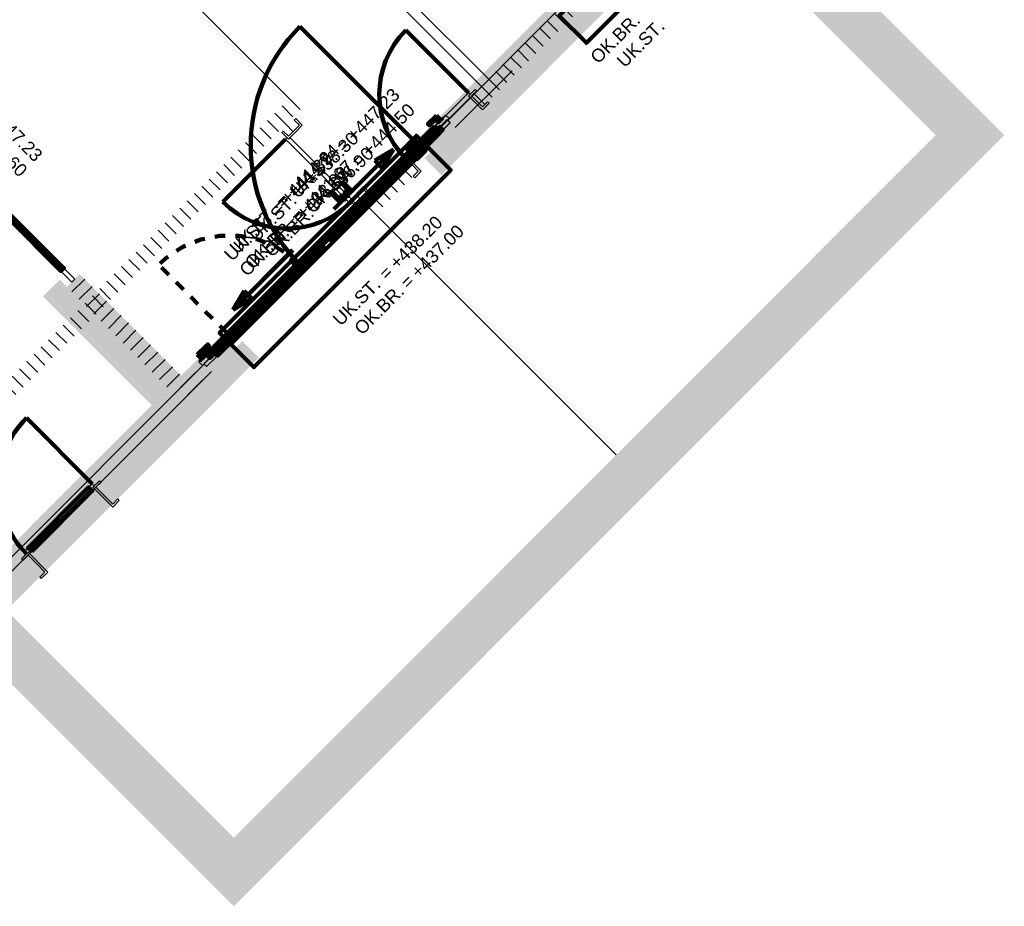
# Model space of a CAD drawing. Header units: metres. Extents: x 2695833.6 to 2695883.3, y 1261007.3 to 1261025.8.
# Tile 9 of 13: x 2695852.6 to 2695862.2, y 1261007.3 to 1261015.9. Entities that reach past the tile are written whole.
import ezdxf

# ---------------------------------------------------------------- set-up
doc = ezdxf.new("R2010")
doc.units = ezdxf.units.M
doc.linetypes.add('AUSGEZOGEN', pattern=[0])
doc.linetypes.add('VERDECKT2_S2', pattern=[0.09, 0.05, -0.04])
for name, color, linetype in [('_3505', 7, 'Continuous'), ('_3807', 7, 'Continuous'), ('_3808', 7, 'Continuous'), ('_3882', 7, 'Continuous')]:
    doc.layers.add(name, color=color, linetype=linetype)
for name, color, linetype, lineweight in [('Daemmung', 7, 'AUSGEZOGEN', 35), ('Text Waende', 7, 'AUSGEZOGEN', 18), ('Tuerhoehen OK UK', 7, 'AUSGEZOGEN', 18), ('Wand Beton bewehrt', 7, 'AUSGEZOGEN', 50), ('Wand Mauerwerk tragend', 7, 'AUSGEZOGEN', 50)]:
    doc.layers.add(name, color=color, linetype=linetype, lineweight=lineweight)
doc.styles.add('ARIAL', font='arial.ttf')
pattern_1 = [(135, (2695855, 1261000), (-0.1414214, -0.1414214), []), (135, (2695854.92929, 1260999.92929), (-0.1414214, -0.1414214), [])]
pattern_2 = [(45, (2695855, 1261000), (-0.1414214, 0.1414214), []), (45, (2695854.92929, 1261000.07071), (-0.1414214, 0.1414214), [])]

msp = doc.modelspace()

# ---------------------------------------------------------------- hatches: boundary and pattern name
at = {"layer": 'Daemmung', "lineweight": 18, "transparency": 33554687}
for points in [[(2695862.1866, 1261014.8036), (2695851.2261, 1261025.7563), (2695851.0706, 1261025.6007), (2695862.031, 1261014.6479)], [(2695843.7617, 1261018.2866), (2695854.7221, 1261007.3339), (2695854.8777, 1261007.4895), (2695843.9172, 1261018.4422)], [(2695856.7314, 1261014.4163), (2695859.6224, 1261017.3093), (2695859.4597, 1261017.4719), (2695856.5687, 1261014.5788)], [(2695856.9576, 1261014.6426), (2695859.6224, 1261017.3093), (2695859.4597, 1261017.4719), (2695856.7949, 1261014.8052)], [(2695856.9576, 1261014.6426), (2695858.1451, 1261015.831), (2695857.9824, 1261015.9935), (2695856.7949, 1261014.8052)], [(2695856.9576, 1261014.6426), (2695858.1451, 1261015.831), (2695857.9824, 1261015.9935), (2695856.7949, 1261014.8052)], [(2695854.8777, 1261007.4895), (2695862.031, 1261014.6479), (2695861.8754, 1261014.8034), (2695854.722, 1261007.645)], [(2695854.2148, 1261012.2233), (2695853.0335, 1261013.4038), (2695852.871, 1261013.2411), (2695854.0523, 1261012.0606)], [(2695852.3559, 1261010.0377), (2695854.9642, 1261012.6479), (2695854.8015, 1261012.8104), (2695852.1932, 1261010.2003)], [(2695852.3559, 1261010.0377), (2695854.738, 1261012.4215), (2695854.5753, 1261012.5841), (2695852.1932, 1261010.2003)], [(2695852.3559, 1261010.0377), (2695854.738, 1261012.4215), (2695854.5753, 1261012.5841), (2695852.1932, 1261010.2003)], [(2695854.2149, 1261011.8981), (2695854.738, 1261012.4215), (2695854.5753, 1261012.5841), (2695854.0523, 1261012.0606)], [(2695853.3843, 1261011.3922), (2695853.547, 1261011.2296), (2695854.2149, 1261011.8981), (2695854.0523, 1261012.0606)], [(2695852.1933, 1261009.875), (2695852.8896, 1261010.5718), (2695852.7269, 1261010.7344), (2695852.0306, 1261010.0376)]]:
    msp.add_hatch(color=191, dxfattribs=at).paths.add_polyline_path(points)
at = {"layer": 'Wand Beton bewehrt', "lineweight": 18, "true_color": 0xb0e6b0, "transparency": 33554687}
for points in [[(2695861.6986, 1261014.9802), (2695851.2262, 1261025.4452), (2695851.0495, 1261025.2683), (2695861.5219, 1261014.8033)], [(2695844.2496, 1261018.11), (2695854.722, 1261007.645), (2695854.8987, 1261007.8218), (2695844.4263, 1261018.2869)], [(2695856.6394, 1261014.6496), (2695859.2971, 1261017.3092), (2695859.1698, 1261017.4365), (2695856.512, 1261014.7768)], [(2695856.8655, 1261014.8759), (2695859.2971, 1261017.3092), (2695859.1698, 1261017.4365), (2695856.7382, 1261015.0032)], [(2695854.8987, 1261007.8218), (2695861.8754, 1261014.8034), (2695861.6986, 1261014.9802), (2695854.7219, 1261007.9986)], [(2695854.7308, 1261012.7397), (2695854.6035, 1261012.8669), (2695852.0659, 1261010.3275), (2695852.1932, 1261010.2003)], [(2695854.5046, 1261012.5134), (2695854.3773, 1261012.6406), (2695852.0659, 1261010.3275), (2695852.1932, 1261010.2003)]]:
    msp.add_hatch(color=9, dxfattribs=at).paths.add_polyline_path(points)
at = {"layer": 'Wand Mauerwerk tragend', "lineweight": 18, "transparency": 33554687}
h = msp.add_hatch(dxfattribs=at)
h.set_pattern_fill('SCHRAFFUR_2', color=256, scale=0.05, style=0, pattern_type=2)
h.set_pattern_definition(pattern_1)
h.paths.add_polyline_path([(2695857.1306, 1261015.0775), (2695859.1876, 1261017.136), (2695859.0815, 1261017.242), (2695857.0245, 1261015.1836)], flags=0)
h = msp.add_hatch(dxfattribs=at)
h.set_pattern_fill('SCHRAFFUR_2', color=256, scale=0.05, style=0, pattern_type=2)
h.set_pattern_definition(pattern_1)
h.paths.add_polyline_path([(2695857.2154, 1261015.3746), (2695855.6451, 1261016.9438), (2695855.539, 1261016.8377), (2695857.1094, 1261015.2685)], flags=0)
h = msp.add_hatch(dxfattribs=at)
h.set_pattern_fill('SCHRAFFUR_2', color=256, scale=0.05, style=0, pattern_type=2)
h.set_pattern_definition(pattern_1)
h.paths.add_polyline_path([(2695855.2993, 1261014.985), (2695855.4053, 1261015.0911), (2695854.0825, 1261016.4129), (2695853.9765, 1261016.3068)], flags=0)
at = {"layer": 'Wand Mauerwerk tragend', "lineweight": 18, "true_color": 0xf5be96, "transparency": 33554687}
for points in [[(2695857.9117, 1261015.9228), (2695857.7879, 1261016.0465), (2695856.7418, 1261014.9996), (2695856.8655, 1261014.8759)], [(2695856.8655, 1261014.8759), (2695857.9117, 1261015.9228), (2695857.7879, 1261016.0465), (2695856.7418, 1261014.9996)], [(2695854.3385, 1261012.3471), (2695853.228, 1261013.4569), (2695853.1043, 1261013.3331), (2695854.2148, 1261012.2233)], [(2695852.1932, 1261010.2003), (2695854.5046, 1261012.5134), (2695854.3809, 1261012.6371), (2695852.0694, 1261010.324)], [(2695854.3385, 1261012.3471), (2695854.5046, 1261012.5134), (2695854.3809, 1261012.6371), (2695854.2147, 1261012.4708)]]:
    msp.add_hatch(color=31, dxfattribs=at).paths.add_polyline_path(points)
at = {"layer": 'Wand Mauerwerk tragend', "lineweight": 18, "transparency": 33554687}
h = msp.add_hatch(dxfattribs=at)
h.set_pattern_fill('SCHRAFFUR_1', color=256, scale=0.05, style=0, pattern_type=2)
h.set_pattern_definition(pattern_2)
h.paths.add_polyline_path([(2695857.9117, 1261015.9228), (2695857.7879, 1261016.0465), (2695856.7418, 1261014.9996), (2695856.8655, 1261014.8759)], flags=0)
h = msp.add_hatch(dxfattribs=at)
h.set_pattern_fill('SCHRAFFUR_1', color=256, scale=0.05, style=0, pattern_type=2)
h.set_pattern_definition(pattern_2)
h.paths.add_polyline_path([(2695856.8655, 1261014.8759), (2695857.9117, 1261015.9228), (2695857.7879, 1261016.0465), (2695856.7418, 1261014.9996)], flags=0)
h = msp.add_hatch(dxfattribs=at)
h.set_pattern_fill('SCHRAFFUR_2', color=256, scale=0.05, style=0, pattern_type=2)
h.set_pattern_definition(pattern_1)
h.paths.add_polyline_path([(2695851.5176, 1261011.2006), (2695855.2993, 1261014.985), (2695855.1932, 1261015.091), (2695851.4115, 1261011.3066)], flags=0)
h = msp.add_hatch(dxfattribs=at)
h.set_pattern_fill('SCHRAFFUR_2', color=256, scale=0.05, style=0, pattern_type=2)
h.set_pattern_definition(pattern_1)
h.paths.add_polyline_path([(2695855.1791, 1261014.8647), (2695855.2498, 1261014.794), (2695855.3559, 1261014.9001), (2695855.2851, 1261014.9708)], flags=0)
h = msp.add_hatch(dxfattribs=at)
h.set_pattern_fill('SCHRAFFUR_2', color=256, scale=0.05, style=0, pattern_type=2)
h.set_pattern_definition(pattern_1)
h.paths.add_polyline_path([(2695856.1552, 1261014.1014), (2695856.5086, 1261014.4551), (2695856.4025, 1261014.5611), (2695856.0491, 1261014.2074)], flags=0)
h = msp.add_hatch(dxfattribs=at)
h.set_pattern_fill('SCHRAFFUR_2', color=256, scale=0.05, style=0, pattern_type=2)
h.set_pattern_definition(pattern_1)
h.paths.add_polyline_path([(2695855.8723, 1261014.172), (2695858.3834, 1261011.6627), (2695858.4895, 1261011.7688), (2695855.9783, 1261014.2781)], flags=0)
h = msp.add_hatch(dxfattribs=at)
h.set_pattern_fill('SCHRAFFUR_1', color=256, scale=0.05, style=0, pattern_type=2)
h.set_pattern_definition(pattern_2)
h.paths.add_polyline_path([(2695854.3385, 1261012.3471), (2695853.228, 1261013.4569), (2695853.1043, 1261013.3331), (2695854.2148, 1261012.2233)], flags=0)
h = msp.add_hatch(dxfattribs=at)
h.set_pattern_fill('SCHRAFFUR_1', color=256, scale=0.05, style=0, pattern_type=2)
h.set_pattern_definition(pattern_2)
h.paths.add_polyline_path([(2695852.1932, 1261010.2003), (2695854.5046, 1261012.5134), (2695854.3809, 1261012.6371), (2695852.0694, 1261010.324)], flags=0)
h = msp.add_hatch(dxfattribs=at)
h.set_pattern_fill('SCHRAFFUR_1', color=256, scale=0.05, style=0, pattern_type=2)
h.set_pattern_definition(pattern_2)
h.paths.add_polyline_path([(2695854.3385, 1261012.3471), (2695854.5046, 1261012.5134), (2695854.3809, 1261012.6371), (2695854.2147, 1261012.4708)], flags=0)

# ---------------------------------------------------------------- linework, layer by layer
at = {"layer": '_3505', "color": 7, "linetype": 'AUSGEZOGEN', "lineweight": 100, "transparency": 33554687}
for p, q in [((2695856.4944, 1261014.7238), (2695855.3616, 1261015.8557)), ((2695856.9962, 1261015.2118), (2695856.3879, 1261015.8197)), ((2695855.2216, 1261014.7657), (2695854.6137, 1261014.1574)), ((2695856.2667, 1261014.6653), (2695855.6889, 1261014.087)), ((2695856.2667, 1261014.6653), (2695856.0861, 1261014.5569)), ((2695856.2667, 1261014.6653), (2695856.1584, 1261014.4846)), ((2695856.1584, 1261014.4846), (2695856.0861, 1261014.5569)), ((2695854.7131, 1261013.1141), (2695855.2909, 1261013.6923)), ((2695854.7148, 1261013.1123), (2695855.2927, 1261013.6906)), ((2695854.7131, 1261013.1141), (2695854.8214, 1261013.2948)), ((2695854.7148, 1261013.1123), (2695854.8232, 1261013.293)), ((2695854.8937, 1261013.2225), (2695854.8214, 1261013.2948)), ((2695854.8954, 1261013.2208), (2695854.8232, 1261013.293)), ((2695854.7131, 1261013.1141), (2695854.8937, 1261013.2225)), ((2695854.7148, 1261013.1123), (2695854.8954, 1261013.2208)), ((2695853.3489, 1261011.4275), (2695852.7123, 1261012.0637))]:
    msp.add_line(p, q, dxfattribs=at)
at = {"layer": '_3505', "color": 7, "linetype": 'VERDECKT2_S2', "lineweight": 100, "transparency": 33554687}
msp.add_line((2695854.6565, 1261012.8846), (2695853.9933, 1261013.5474), dxfattribs=at)
at = {"layer": '_3505', "color": 7, "linetype": 'AUSGEZOGEN', "lineweight": 100, "transparency": 33554687}
for centre, major_axis, start_param, end_param in [((2695856.5156, 1261014.7026), (-1.1531, -1.1539), 4.712389, 6.283185), ((2695857.0104, 1261015.1977), (-0.6225, 0.622), 0, 1.570796), ((2695855.2357, 1261014.7799), (-0.622, -0.6225), 0, 1.570796), ((2695853.3701, 1261011.4063), (0.6574, 0.6578), 1.570796, 3.141593)]:
    msp.add_ellipse(centre, major_axis=major_axis, ratio=1, start_param=start_param, end_param=end_param, dxfattribs=at)
at = {"layer": '_3505', "color": 7, "linetype": 'VERDECKT2_S2', "lineweight": 100, "transparency": 33554687}
msp.add_ellipse((2695854.6778, 1261012.8634), major_axis=(-0.684, -0.6845), ratio=1, start_param=3.141593, end_param=4.712389, dxfattribs=at)
at = {"layer": '_3807', "color": 7, "linetype": 'AUSGEZOGEN', "lineweight": 13, "transparency": 33554687}
for p, q in [((2695856.4767, 1261014.6707), (2695855.3943, 1261013.5875)), ((2695855.3229, 1261013.5161), (2695854.7096, 1261012.9023))]:
    msp.add_line(p, q, dxfattribs=at)
at = {"layer": '_3807', "color": 4, "linetype": 'VERDECKT2_S2', "lineweight": 13, "transparency": 33554687}
for p, q in [((2695856.4767, 1261014.6707, 437), (2695855.3943, 1261013.5875, 437.6)), ((2695856.4767, 1261014.6707, 438.2), (2695855.3943, 1261013.5875, 437.6)), ((2695854.7096, 1261012.9023, 437), (2695855.3229, 1261013.5161, 437.6)), ((2695854.7096, 1261012.9023, 438.2), (2695855.3229, 1261013.5161, 437.6)), ((2695855.3229, 1261013.5161, 437), (2695855.0162, 1261013.2092, 438.2)), ((2695855.0162, 1261013.2092, 438.2), (2695854.7096, 1261012.9023, 437))]:
    msp.add_line(p, q, dxfattribs=at)
at = {"layer": '_3807', "color": 7, "linetype": 'AUSGEZOGEN', "lineweight": 140, "transparency": 33554687}
for points in [[(2695854.706, 1261012.8634), (2695855.3589, 1261013.5168), (2695855.3766, 1261013.4991), (2695855.412, 1261013.5345), (2695855.3943, 1261013.5522), (2695856.5156, 1261014.6743), (2695856.551, 1261014.6389), (2695854.7414, 1261012.8281), (2695854.706, 1261012.8634)], [(2695856.4944, 1261014.6531), (2695855.4119, 1261013.5698), (2695855.3766, 1261013.6052), (2695856.459, 1261014.6884), (2695856.4944, 1261014.6531)], [(2695855.3406, 1261013.4984), (2695854.7273, 1261012.8847), (2695854.6919, 1261012.92), (2695855.3052, 1261013.5337), (2695855.3406, 1261013.4984)], [(2695855.3229, 1261013.5656), (2695855.3087, 1261013.5514), (2695855.2733, 1261013.5868), (2695855.2875, 1261013.6009), (2695855.3229, 1261013.5656)], [(2695855.3317, 1261013.5603), (2695855.314, 1261013.5426), (2695855.3069, 1261013.5497), (2695855.3246, 1261013.5673), (2695855.3317, 1261013.5603)], [(2695855.3759, 1261013.5338), (2695855.3618, 1261013.5479), (2695855.3625, 1261013.5486), (2695855.3766, 1261013.5345), (2695855.3759, 1261013.5338)]]:
    msp.add_lwpolyline(points, close=True, dxfattribs=at)
at = {"layer": '_3807', "color": 7, "linetype": 'AUSGEZOGEN', "lineweight": 13, "transparency": 33554687}
for points in [[(2695856.5156, 1261014.7026), (2695856.5297, 1261014.6884), (2695856.4944, 1261014.6531), (2695856.459, 1261014.6884), (2695856.4944, 1261014.7238), (2695856.5156, 1261014.7026)], [(2695856.5297, 1261014.6884), (2695856.5156, 1261014.7026), (2695856.5509, 1261014.7379), (2695856.6004, 1261014.6884), (2695856.551, 1261014.6389), (2695856.5156, 1261014.6743), (2695856.5297, 1261014.6884)], [(2695855.3618, 1261013.5479), (2695855.3759, 1261013.5338), (2695855.3406, 1261013.4984), (2695855.3052, 1261013.5337), (2695855.3405, 1261013.5691), (2695855.3618, 1261013.5479)], [(2695855.4119, 1261013.5698), (2695855.3766, 1261013.5345), (2695855.3625, 1261013.5486), (2695855.3412, 1261013.5698), (2695855.3766, 1261013.6052), (2695855.4119, 1261013.5698)], [(2695855.3943, 1261013.5522), (2695855.412, 1261013.5345), (2695855.3766, 1261013.4991), (2695855.3589, 1261013.5168), (2695855.3943, 1261013.5522)], [(2695854.6919, 1261012.8493), (2695854.706, 1261012.8634), (2695854.7414, 1261012.8281), (2695854.6919, 1261012.7786), (2695854.6424, 1261012.8281), (2695854.6778, 1261012.8634), (2695854.6919, 1261012.8493)], [(2695854.7273, 1261012.8847), (2695854.6919, 1261012.8493), (2695854.6778, 1261012.8634), (2695854.6565, 1261012.8846), (2695854.6919, 1261012.92), (2695854.7273, 1261012.8847)]]:
    msp.add_lwpolyline(points, close=True, dxfattribs=at)
at = {"layer": '_3807', "color": 4, "linetype": 'AUSGEZOGEN', "lineweight": 13, "transparency": 33554687}
for points in [[(2695856.4767, 1261014.6707, 437), (2695855.3943, 1261013.5875, 437), (2695855.3943, 1261013.5875, 438.2), (2695856.4767, 1261014.6707, 438.2)], [(2695855.3229, 1261013.5161, 437), (2695854.7096, 1261012.9023, 437), (2695854.7096, 1261012.9023, 438.2), (2695855.3229, 1261013.5161, 438.2)]]:
    msp.add_3dface(points, dxfattribs=at)
at = {"layer": '_3808', "color": 7, "linetype": 'AUSGEZOGEN', "lineweight": 13, "transparency": 33554687}
for p, q in [((2695856.6835, 1261014.8741), (2695855.6338, 1261013.8237)), ((2695855.6603, 1261013.7972), (2695856.7312, 1261014.8688)), ((2695855.6621, 1261013.7954), (2695856.6976, 1261014.8317)), ((2695852.0238, 1261014.5366), (2695853.06, 1261013.501)), ((2695854.4692, 1261012.6618), (2695855.5543, 1261013.7476)), ((2695854.5063, 1261012.6954), (2695855.556, 1261013.7459)), ((2695855.5843, 1261013.7176), (2695854.5488, 1261012.6813)), ((2695852.7446, 1261010.7874), (2695853.3312, 1261011.3745))]:
    msp.add_line(p, q, dxfattribs=at)
at = {"layer": '_3808', "color": 4, "linetype": 'VERDECKT2_S2', "lineweight": 13, "transparency": 33554687}
for p, q in [((2695856.6179, 1261014.8084, 445.99), (2695856.4867, 1261014.6771, 446.1756)), ((2695856.6179, 1261014.8084, 445.99), (2695856.4867, 1261014.6771, 445.8044)), ((2695856.4867, 1261014.6771, 445.99), (2695856.093, 1261014.2832, 445.99)), ((2695856.4867, 1261014.6771, 446.1756), (2695856.4867, 1261014.6771, 445.8044)), ((2695854.6727, 1261012.8654, 440.16), (2695855.0796, 1261013.2726, 440.16)), ((2695854.7032, 1261012.8924, 442.93), (2695855.0968, 1261013.2863, 442.93)), ((2695854.5371, 1261012.7297, 440.16), (2695854.6727, 1261012.8654, 440.3519)), ((2695854.5371, 1261012.7297, 440.16), (2695854.6727, 1261012.8654, 439.9681)), ((2695854.572, 1261012.7611, 442.93), (2695854.7032, 1261012.8924, 443.1156)), ((2695854.572, 1261012.7611, 442.93), (2695854.7032, 1261012.8924, 442.7444)), ((2695854.6727, 1261012.8654, 440.3519), (2695854.6727, 1261012.8654, 439.9681)), ((2695854.7032, 1261012.8924, 443.1156), (2695854.7032, 1261012.8924, 442.7444)), ((2695853.3312, 1261011.3745, 444.75), (2695852.7446, 1261010.7874, 445.915)), ((2695853.3312, 1261011.3745, 447.08), (2695852.7446, 1261010.7874, 445.915))]:
    msp.add_line(p, q, dxfattribs=at)
at = {"layer": '_3808', "color": 7, "linetype": 'AUSGEZOGEN', "lineweight": 13, "transparency": 33554687}
for points in [[(2695857.0635, 1261015.1164), (2695857.1307, 1261015.0493), (2695857.1943, 1261015.1129), (2695857.1801, 1261015.1271), (2695857.1306, 1261015.0775), (2695857.0245, 1261015.1836), (2695857.074, 1261015.2331), (2695857.0599, 1261015.2472), (2695856.9963, 1261015.1836), (2695857.0635, 1261015.1164)], [(2695856.4166, 1261014.5752), (2695857.0104, 1261015.1694), (2695856.9963, 1261015.1836), (2695857.0104, 1261015.1977), (2695856.9962, 1261015.2118), (2695856.3742, 1261014.5894), (2695856.3884, 1261014.5752), (2695856.4025, 1261014.5894), (2695856.4166, 1261014.5752)], [(2695855.317, 1261014.8329), (2695855.3841, 1261014.9001), (2695855.3205, 1261014.9638), (2695855.3063, 1261014.9496), (2695855.3559, 1261014.9001), (2695855.2498, 1261014.794), (2695855.2003, 1261014.8435), (2695855.1862, 1261014.8294), (2695855.2498, 1261014.7658), (2695855.317, 1261014.8329)], [(2695856.7718, 1261014.9979), (2695856.6658, 1261014.8918), (2695856.7012, 1261014.8564), (2695856.8072, 1261014.9625), (2695856.793, 1261014.9767), (2695856.7718, 1261014.9979)], [(2695856.6835, 1261014.8458), (2695856.7895, 1261014.9519), (2695856.8178, 1261014.9236), (2695856.7118, 1261014.8175), (2695856.6835, 1261014.8458)], [(2695856.7171, 1261014.8829), (2695856.7877, 1261014.9537), (2695856.816, 1261014.9254), (2695856.7453, 1261014.8547), (2695856.7171, 1261014.8829)], [(2695855.8582, 1261014.1861), (2695855.264, 1261014.7799), (2695855.2498, 1261014.7658), (2695855.2357, 1261014.7799), (2695855.2216, 1261014.7657), (2695855.844, 1261014.1437), (2695855.8582, 1261014.1579), (2695855.844, 1261014.172), (2695855.8582, 1261014.1861)], [(2695856.4556, 1261014.5081), (2695856.5086, 1261014.4551), (2695856.4591, 1261014.4056), (2695856.4733, 1261014.3914), (2695856.5369, 1261014.4551), (2695856.4025, 1261014.5894), (2695856.3389, 1261014.5257), (2695856.353, 1261014.5116), (2695856.4025, 1261014.5611), (2695856.4556, 1261014.5081)], [(2695855.9253, 1261014.2251), (2695855.9783, 1261014.2781), (2695856.0279, 1261014.2286), (2695856.042, 1261014.2428), (2695855.9783, 1261014.3064), (2695855.844, 1261014.172), (2695855.9077, 1261014.1084), (2695855.9218, 1261014.1225), (2695855.8723, 1261014.172), (2695855.9253, 1261014.2251)], [(2695855.6161, 1261013.8413), (2695855.5878, 1261013.813), (2695855.609, 1261013.7918), (2695855.6232, 1261013.7777), (2695855.6515, 1261013.806), (2695855.6161, 1261013.8413)], [(2695855.632, 1261013.7971), (2695855.6462, 1261013.8113), (2695855.6745, 1261013.783), (2695855.6603, 1261013.7689), (2695855.632, 1261013.7971)], [(2695855.6338, 1261013.7954), (2695855.6479, 1261013.8095), (2695855.6762, 1261013.7813), (2695855.6621, 1261013.7671), (2695855.6338, 1261013.7954)], [(2695855.5366, 1261013.7653), (2695855.5649, 1261013.7936), (2695855.5861, 1261013.7724), (2695855.6002, 1261013.7582), (2695855.5719, 1261013.73), (2695855.5366, 1261013.7653)], [(2695855.5383, 1261013.7635), (2695855.5666, 1261013.7918), (2695855.5878, 1261013.7706), (2695855.602, 1261013.7565), (2695855.5737, 1261013.7282), (2695855.5383, 1261013.7635)], [(2695855.5843, 1261013.7459), (2695855.5702, 1261013.7317), (2695855.5985, 1261013.7034), (2695855.6126, 1261013.7176), (2695855.5843, 1261013.7459)], [(2695855.6373, 1261013.7918), (2695855.6232, 1261013.7777), (2695855.609, 1261013.7918), (2695855.5737, 1261013.7565), (2695855.6232, 1261013.707), (2695855.6727, 1261013.7565), (2695855.6373, 1261013.7918)], [(2695855.5861, 1261013.7441), (2695855.6002, 1261013.7582), (2695855.5861, 1261013.7724), (2695855.6214, 1261013.8078), (2695855.6709, 1261013.7583), (2695855.6215, 1261013.7088), (2695855.5861, 1261013.7441)], [(2695855.5879, 1261013.7423), (2695855.602, 1261013.7565), (2695855.5878, 1261013.7706), (2695855.6232, 1261013.806), (2695855.6727, 1261013.7565), (2695855.6232, 1261013.707), (2695855.5879, 1261013.7423)], [(2695853.0742, 1261013.5152), (2695853.1803, 1261013.4091), (2695853.152, 1261013.3808), (2695853.0459, 1261013.4869), (2695853.0742, 1261013.5152)], [(2695854.3809, 1261012.6088), (2695854.4516, 1261012.6795), (2695854.4869, 1261012.6442), (2695854.4162, 1261012.5734), (2695854.4021, 1261012.5876), (2695854.3809, 1261012.6088)], [(2695854.3826, 1261012.607), (2695854.4887, 1261012.7131), (2695854.524, 1261012.6778), (2695854.418, 1261012.5717), (2695854.4039, 1261012.5858), (2695854.3826, 1261012.607)], [(2695854.5346, 1261012.6954), (2695854.4286, 1261012.5893), (2695854.4569, 1261012.5611), (2695854.5629, 1261012.6672), (2695854.5346, 1261012.6954)], [(2695853.3489, 1261011.3568), (2695853.3701, 1261011.378), (2695853.356, 1261011.3922), (2695853.3701, 1261011.4063), (2695853.3489, 1261011.4275), (2695853.3136, 1261011.3922), (2695853.3489, 1261011.3568)], [(2695853.4515, 1261011.2968), (2695853.547, 1261011.2013), (2695853.6106, 1261011.265), (2695853.5964, 1261011.2791), (2695853.547, 1261011.2296), (2695853.3843, 1261011.3922), (2695853.4338, 1261011.4417), (2695853.4196, 1261011.4558), (2695853.356, 1261011.3922), (2695853.4515, 1261011.2968)], [(2695852.8082, 1261010.6531), (2695852.8896, 1261010.5718), (2695852.8401, 1261010.5223), (2695852.8543, 1261010.5081), (2695852.9179, 1261010.5718), (2695852.7269, 1261010.7626), (2695852.6633, 1261010.699), (2695852.6774, 1261010.6848), (2695852.7269, 1261010.7344), (2695852.8082, 1261010.6531)], [(2695852.7128, 1261010.7485), (2695852.7269, 1261010.7626), (2695852.741, 1261010.7485), (2695852.7622, 1261010.7697), (2695852.7269, 1261010.8051), (2695852.6915, 1261010.7697), (2695852.7128, 1261010.7485)]]:
    msp.add_lwpolyline(points, close=True, dxfattribs=at)
at = {"layer": '_3808', "color": 7, "linetype": 'AUSGEZOGEN', "lineweight": 140, "transparency": 33554687}
for points in [[(2695856.6834, 1261014.9943), (2695856.6021, 1261014.913), (2695856.6163, 1261014.8988), (2695856.6834, 1261014.966), (2695856.7047, 1261014.9448), (2695856.7188, 1261014.959), (2695856.6834, 1261014.9943)], [(2695856.7294, 1261014.9696), (2695856.6941, 1261014.9342), (2695856.7011, 1261014.9271), (2695856.7365, 1261014.9625), (2695856.7294, 1261014.9696)], [(2695856.6658, 1261014.8918), (2695855.6161, 1261013.8413), (2695855.6515, 1261013.806), (2695856.7012, 1261014.8564), (2695856.6658, 1261014.8918)], [(2695855.6462, 1261013.8113), (2695856.7171, 1261014.8829), (2695856.7453, 1261014.8547), (2695855.6745, 1261013.783), (2695855.6462, 1261013.8113)], [(2695855.6479, 1261013.8095), (2695856.6835, 1261014.8458), (2695856.7118, 1261014.8175), (2695855.6762, 1261013.7813), (2695855.6479, 1261013.8095)], [(2695856.4201, 1261014.6495), (2695856.4343, 1261014.6636), (2695856.4131, 1261014.6848), (2695856.4802, 1261014.752), (2695856.4661, 1261014.7662), (2695856.3848, 1261014.6848), (2695856.4201, 1261014.6495)], [(2695856.4166, 1261014.6318), (2695856.452, 1261014.6672), (2695856.4449, 1261014.6742), (2695856.4095, 1261014.6389), (2695856.4166, 1261014.6318)], [(2695856.452, 1261014.5965), (2695856.4873, 1261014.6318), (2695856.4803, 1261014.6389), (2695856.4449, 1261014.6035), (2695856.452, 1261014.5965)], [(2695856.4626, 1261014.6071), (2695856.4767, 1261014.6212), (2695856.4979, 1261014.6), (2695856.5651, 1261014.6672), (2695856.5792, 1261014.6531), (2695856.498, 1261014.5717), (2695856.4626, 1261014.6071)], [(2695852.0379, 1261014.5507), (2695853.0742, 1261013.5152), (2695853.0459, 1261013.4869), (2695852.0096, 1261014.5224), (2695852.0379, 1261014.5507)], [(2695855.8263, 1261014.2321), (2695855.8122, 1261014.2462), (2695855.8334, 1261014.2674), (2695855.7662, 1261014.3346), (2695855.7803, 1261014.3487), (2695855.8617, 1261014.2675), (2695855.8263, 1261014.2321)], [(2695855.7839, 1261014.1896), (2695855.7698, 1261014.2038), (2695855.7486, 1261014.1826), (2695855.6814, 1261014.2497), (2695855.6672, 1261014.2356), (2695855.7486, 1261014.1543), (2695855.7839, 1261014.1896)], [(2695855.8016, 1261014.1861), (2695855.7662, 1261014.2215), (2695855.7592, 1261014.2144), (2695855.7945, 1261014.179), (2695855.8016, 1261014.1861)], [(2695855.8369, 1261014.2215), (2695855.8016, 1261014.2568), (2695855.7945, 1261014.2498), (2695855.8299, 1261014.2144), (2695855.8369, 1261014.2215)], [(2695854.4516, 1261012.6795), (2695855.5366, 1261013.7653), (2695855.5719, 1261013.73), (2695854.4869, 1261012.6442), (2695854.4516, 1261012.6795)], [(2695854.4887, 1261012.7131), (2695855.5383, 1261013.7635), (2695855.5737, 1261013.7282), (2695854.524, 1261012.6778), (2695854.4887, 1261012.7131)], [(2695855.5702, 1261013.7317), (2695854.5346, 1261012.6954), (2695854.5629, 1261012.6672), (2695855.5985, 1261013.7034), (2695855.5702, 1261013.7317)], [(2695854.3667, 1261012.6795), (2695854.448, 1261012.7608), (2695854.4621, 1261012.7467), (2695854.395, 1261012.6795), (2695854.4162, 1261012.6583), (2695854.4021, 1261012.6441), (2695854.3667, 1261012.6795)], [(2695854.3861, 1261012.6954), (2695854.4674, 1261012.7767), (2695854.4816, 1261012.7626), (2695854.4144, 1261012.6954), (2695854.4356, 1261012.6742), (2695854.4215, 1261012.66), (2695854.3861, 1261012.6954)], [(2695854.3915, 1261012.6335), (2695854.4268, 1261012.6689), (2695854.4339, 1261012.6618), (2695854.3985, 1261012.6265), (2695854.3915, 1261012.6335)], [(2695854.4109, 1261012.6494), (2695854.4462, 1261012.6848), (2695854.4533, 1261012.6777), (2695854.418, 1261012.6424), (2695854.4109, 1261012.6494)], [(2695852.7622, 1261010.7697), (2695853.3489, 1261011.3568), (2695853.3136, 1261011.3922), (2695852.7269, 1261010.8051), (2695852.7622, 1261010.7697)]]:
    msp.add_lwpolyline(points, close=True, dxfattribs=at)
at = {"layer": '_3808', "color": 4, "linetype": 'AUSGEZOGEN', "lineweight": 13, "transparency": 33554687}
for points in [[(2695856.6835, 1261014.8741, 444.83), (2695855.6338, 1261013.8237, 444.83), (2695855.6338, 1261013.8237, 447.15), (2695856.6835, 1261014.8741, 447.15)], [(2695855.6603, 1261013.7972, 439.02), (2695856.7312, 1261014.8688, 439.02), (2695856.7312, 1261014.8688, 441.3), (2695855.6603, 1261013.7972, 441.3)], [(2695855.6621, 1261013.7954, 441.87), (2695856.6976, 1261014.8317, 441.87), (2695856.6976, 1261014.8317, 443.99), (2695855.6621, 1261013.7954, 443.99)], [(2695852.0238, 1261014.5366, 444.91), (2695853.06, 1261013.501, 444.91), (2695853.06, 1261013.501, 447.14), (2695852.0238, 1261014.5366, 447.14)], [(2695854.4692, 1261012.6618, 439.01), (2695855.5543, 1261013.7476, 439.01), (2695855.5543, 1261013.7476, 441.31), (2695854.4692, 1261012.6618, 441.31)], [(2695854.5063, 1261012.6954, 441.86), (2695855.556, 1261013.7459, 441.86), (2695855.556, 1261013.7459, 444), (2695854.5063, 1261012.6954, 444)], [(2695855.5843, 1261013.7176, 444.81), (2695854.5488, 1261012.6813, 444.81), (2695854.5488, 1261012.6813, 447.14), (2695855.5843, 1261013.7176, 447.14)], [(2695852.7446, 1261010.7874, 444.75), (2695853.3312, 1261011.3745, 444.75), (2695853.3312, 1261011.3745, 447.08), (2695852.7446, 1261010.7874, 447.08)]]:
    msp.add_3dface(points, dxfattribs=at)
at = {"layer": '_3882', "color": 7, "linetype": 'AUSGEZOGEN', "lineweight": 140, "transparency": 33554687}
for points in [[(2695858.6733, 1261016.7592), (2695858.9368, 1261016.4959), (2695858.138, 1261015.6966), (2695857.8746, 1261015.9599), (2695858.6733, 1261016.7592)], [(2695855.3229, 1261013.5656), (2695855.291, 1261013.5974), (2695856.4908, 1261014.798), (2695856.5509, 1261014.7379), (2695856.5156, 1261014.7026), (2695856.4944, 1261014.7238), (2695855.3412, 1261013.5698), (2695855.3625, 1261013.5486), (2695855.3618, 1261013.5479), (2695855.3405, 1261013.5691), (2695854.6565, 1261012.8846), (2695854.6778, 1261012.8634), (2695854.6424, 1261012.8281), (2695854.5823, 1261012.8881), (2695855.2769, 1261013.5832), (2695855.3087, 1261013.5514), (2695855.3229, 1261013.5656)], [(2695856.6004, 1261014.6884), (2695856.8233, 1261014.4658), (2695854.9148, 1261012.5559), (2695854.6919, 1261012.7786), (2695856.6004, 1261014.6884)]]:
    msp.add_lwpolyline(points, close=True, dxfattribs=at)

# ---------------------------------------------------------------- texts
at = {"layer": 'Text Waende', "color": 7, "linetype": 'AUSGEZOGEN', "lineweight": 18, "transparency": 33554687, "char_height": 0.125, "attachment_point": 7, "rotation": 45.02025, "style": 'ARIAL'}
for s, insert, width in [('\\W1.00;OK.BR.', (2695858.2522, 1261015.4858), 0.654394), ('\\W1.00;UK.ST.', (2695858.5091, 1261015.4482), 0.625229), ('\\W1.00; +438.30', (2695855.4585, 1261014.2736), 0.746729), ('\\W1.00; +444.24', (2695855.272, 1261014.1574), 0.746729), ('\\W0.98; +441.39', (2695855.2192, 1261014.088), 0.745866), ('\\W1.00; +436.90', (2695855.6059, 1261014.1263), 0.746729), ('\\W0.98; +441.67', (2695855.4193, 1261014.0102), 0.745865), ('\\W1.00; +438.82', (2695855.3665, 1261013.9407), 0.746729), ('\\W0.98;=', (2695855.3899, 1261014.2049), 0.163355), ('\\W0.98;=', (2695855.2034, 1261014.0888), 0.163355), ('\\W1.00;UK.ST.', (2695854.9441, 1261013.7588), 0.625229), ('\\W0.98;=', (2695855.1506, 1261014.0193), 0.163355), ('\\W0.98;=', (2695855.5373, 1261014.0577), 0.163355), ('\\W1.00;UK.ST.', (2695854.7048, 1261013.5732), 0.625229), ('\\W1.00;UK.ST.', (2695854.7575, 1261013.6426), 0.625229), ('\\W1.00;OK.BR.', (2695855.0915, 1261013.6115), 0.654394), ('\\W0.98;=', (2695855.3507, 1261013.9415), 0.163355), ('\\W1.00;OK.BR.', (2695854.9049, 1261013.4954), 0.654394), ('\\W0.98;=', (2695855.2979, 1261013.8721), 0.163355), ('\\W1.00; +438.20', (2695856.272, 1261013.4607), 0.746729), ('\\W1.00; +437.00', (2695856.4794, 1261013.3735), 0.746729), ('\\W1.00;OK.BR.', (2695854.8521, 1261013.4259), 0.654394), ('\\W0.98;=', (2695856.2034, 1261013.392), 0.163355), ('\\W0.98;=', (2695856.4108, 1261013.3049), 0.163355), ('\\W1.00;UK.ST.', (2695855.7576, 1261012.9459), 0.625229), ('\\W1.00;OK.BR.', (2695855.965, 1261012.8588), 0.654394)]:
    msp.add_mtext(s, dxfattribs=dict(at, insert=insert, width=width))
at = {"layer": 'Tuerhoehen OK UK', "color": 7, "linetype": 'AUSGEZOGEN', "lineweight": 18, "transparency": 33554687, "char_height": 0.125, "attachment_point": 7, "style": 'ARIAL'}
for s, insert, width, rotation in [('\\W1.00; +447.23', (2695855.8567, 1261014.6965), 0.746729, 45.02025), ('\\W1.00; +444.50', (2695856.004, 1261014.5492), 0.746729, 45.02025), ('\\W1.00; +447.23', (2695852.3052, 1261015.018), 0.746729, 315.02025), ('\\W1.00; +444.60', (2695852.1579, 1261014.8706), 0.746729, 315.02025), ('\\W0.98;=', (2695855.7881, 1261014.6279), 0.163355, 45.02025), ('\\W1.00;UK.ST.', (2695855.3423, 1261014.1817), 0.625229, 45.02025), ('\\W0.98;=', (2695855.9355, 1261014.4806), 0.163355, 45.02025), ('\\W1.00;OK.SW.', (2695855.4896, 1261014.0345), 0.693077, 45.02025)]:
    msp.add_mtext(s, dxfattribs=dict(at, insert=insert, width=width, rotation=rotation))

doc.saveas('drawing.dxf')
